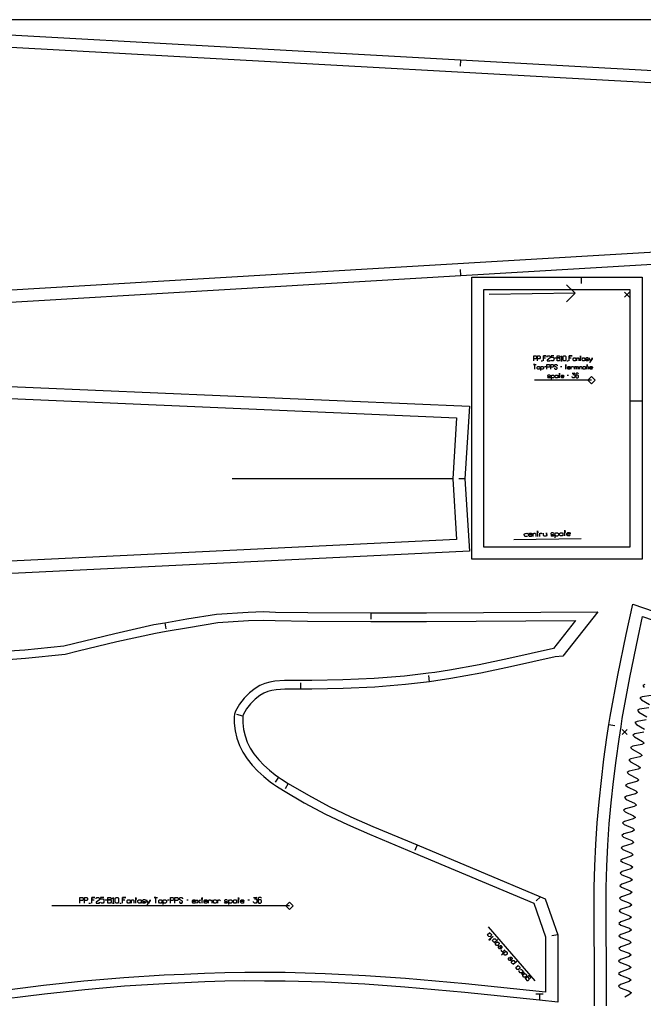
# Model space of a CAD drawing. Extents: x 0 to 3042, y 0 to 1350.
# Tile 11 of 13: x 1879 to 2391, y 541 to 1350. Entities that reach past the tile are written whole.
import ezdxf

# ---------------------------------------------------------------- set-up
doc = ezdxf.new("R2010")
doc.units = 0

msp = doc.modelspace()

# ---------------------------------------------------------------- linework, layer by layer
for p, q in [((2241.043, 1316.775), (2240.767, 1311.783)), ((2241.371, 1139.734), (2241.076, 1144.726)), ((2340.333, 1138.295), (2340.333, 1133.295)), ((2335.234, 1125.195), (2264.64, 1124.237)), ((2307.445, 1069.748), (2308.556, 1069.748)), ((2318.556, 1071.97), (2319.667, 1071.97)), ((2328.556, 1069.748), (2329.667, 1069.748)), ((2310.223, 1064.97), (2311.334, 1064.97)), ((2323.278, 1064.97), (2324.389, 1064.97)), ((2338.278, 1062.748), (2338.278, 1064.97)), ((2346.612, 1062.748), (2346.612, 1064.97)), ((2328.834, 1057.97), (2329.945, 1057.97)), ((2390.333, 1036.596), (2380.333, 1036.596)), ((2234.794, 972.716), (2053.594, 972.716)), ((2244.813, 972.716), (2239.813, 972.716)), ((2284.834, 922.695), (2340.126, 923.654)), ((2167.42, 862.427), (2167.421, 857.427)), ((1998.373, 854.261), (1999.211, 849.332)), ((2215.642, 805.954), (2215.053, 810.919)), ((2110.025, 799.885), (2110.04, 804.885)), ((2062.378, 777.75), (2057.514, 778.908)), ((2363.075, 770.729), (2368.018, 769.97)), ((2091.726, 727.446), (2088.838, 723.365)), ((2099.582, 722.317), (2097.062, 717.999)), ((2205.649, 671.846), (2203.731, 667.229)), ((1935.924, 624.048), (1937.258, 624.048)), ((1949.258, 626.715), (1950.591, 626.715)), ((1961.258, 624.048), (1962.591, 624.048)), ((2000.591, 626.715), (2001.924, 626.715)), ((2016.258, 626.715), (2017.591, 626.715)), ((2037.258, 624.048), (2037.258, 626.715)), ((2066.591, 626.715), (2067.924, 626.715)), ((2306.949, 629.159), (2303.303, 625.737)), ((2302.584, 560.021), (2264.267, 604.359)), ((2320.999, 597.92), (2316.07, 597.087)), ((2309.03, 549.21), (2303.03, 549.202)), ((2306.03, 549.206), (2306.035, 544.207))]:
    msp.add_line(p, q)
for points in [[(7, 0), (3035.373, 0), (3035.373, 1350), (7, 1350), (7, 0)], [(1658.908, 1105.356), (2241.371, 1139.734), (2750.518, 1169.785), (2746.814, 1229.191), (2750.299, 1288.606), (2241.043, 1316.775), (1658.457, 1349), (1158.194, 1349), (336.665, 1349), (554.129, 1105.356), (1158.608, 1105.356), (1658.908, 1105.356)], [(2250.333, 1138.296), (2340.333, 1138.295), (2390.333, 1138.296), (2390.333, 1036.596), (2390.333, 906.596), (2250.333, 906.596), (2250.333, 1138.296)], [(795.231, 842.629), (605.449, 1103.441), (1439.002, 1067.331), (1838.627, 1050.019), (2248.416, 1032.266), (2244.813, 972.716), (2248.413, 913.218), (1838.777, 893.32), (1439.249, 873.913), (795.231, 842.629)], [(2320.5, 1069.748), (2320.5, 1073.636), (2322.167, 1073.636), (2322.723, 1073.081), (2322.723, 1072.525), (2322.167, 1071.97), (2320.5, 1071.97), (2322.167, 1071.97), (2322.723, 1071.414), (2322.723, 1070.303), (2322.167, 1069.748), (2320.5, 1069.748)], [(2326.056, 1069.748), (2325.5, 1070.303), (2325.5, 1073.081), (2326.056, 1073.636), (2327.167, 1073.636), (2327.723, 1073.081), (2327.723, 1070.303), (2327.167, 1069.748), (2326.056, 1069.748)], [(2334.112, 1069.748), (2333.556, 1070.303), (2333.556, 1071.414), (2334.112, 1071.97), (2335.223, 1071.97), (2335.778, 1071.414), (2335.778, 1071.97), (2335.778, 1069.748), (2335.778, 1070.303), (2335.223, 1069.748), (2334.112, 1069.748)], [(2341.612, 1069.748), (2341.056, 1070.303), (2341.056, 1071.414), (2341.612, 1071.97), (2342.723, 1071.97), (2343.278, 1071.414), (2343.278, 1071.97), (2343.278, 1069.748), (2343.278, 1070.303), (2342.723, 1069.748), (2341.612, 1069.748)], [(2304.667, 1062.748), (2304.112, 1063.303), (2304.112, 1064.414), (2304.667, 1064.97), (2305.778, 1064.97), (2306.334, 1064.414), (2306.334, 1063.303), (2305.778, 1062.748), (2304.667, 1062.748)], [(2342.167, 1062.748), (2341.612, 1063.303), (2341.612, 1064.414), (2342.167, 1064.97), (2343.278, 1064.97), (2343.834, 1064.414), (2343.834, 1064.97), (2343.834, 1062.748), (2343.834, 1063.303), (2343.278, 1062.748), (2342.167, 1062.748)], [(2319.389, 1055.748), (2318.834, 1056.303), (2318.834, 1057.414), (2319.389, 1057.97), (2320.5, 1057.97), (2321.056, 1057.414), (2321.056, 1057.97), (2321.056, 1055.748), (2321.056, 1056.303), (2320.5, 1055.748), (2319.389, 1055.748)], [(1951.591, 624.048), (1951.591, 628.715), (1953.591, 628.715), (1954.258, 628.048), (1954.258, 627.381), (1953.591, 626.715), (1951.591, 626.715), (1953.591, 626.715), (1954.258, 626.048), (1954.258, 624.715), (1953.591, 624.048), (1951.591, 624.048)], [(1958.258, 624.048), (1957.591, 624.715), (1957.591, 628.048), (1958.258, 628.715), (1959.591, 628.715), (1960.258, 628.048), (1960.258, 624.715), (1959.591, 624.048), (1958.258, 624.048)], [(1967.924, 624.048), (1967.258, 624.715), (1967.258, 626.048), (1967.924, 626.715), (1969.258, 626.715), (1969.924, 626.048), (1969.924, 626.715), (1969.924, 624.048), (1969.924, 624.715), (1969.258, 624.048), (1967.924, 624.048)], [(1976.924, 624.048), (1976.258, 624.715), (1976.258, 626.048), (1976.924, 626.715), (1978.258, 626.715), (1978.924, 626.048), (1978.924, 626.715), (1978.924, 624.048), (1978.924, 624.715), (1978.258, 624.048), (1976.924, 624.048)], [(1993.924, 624.048), (1993.258, 624.715), (1993.258, 626.048), (1993.924, 626.715), (1995.258, 626.715), (1995.924, 626.048), (1995.924, 624.715), (1995.258, 624.048), (1993.924, 624.048)], [(2038.924, 624.048), (2038.258, 624.715), (2038.258, 626.048), (2038.924, 626.715), (2040.258, 626.715), (2040.924, 626.048), (2040.924, 624.715), (2040.258, 624.048), (2038.924, 624.048)], [(2055.258, 624.048), (2054.591, 624.715), (2054.591, 626.048), (2055.258, 626.715), (2056.591, 626.715), (2057.258, 626.048), (2057.258, 626.715), (2057.258, 624.048), (2057.258, 624.715), (2056.591, 624.048), (2055.258, 624.048)]]:
    msp.add_lwpolyline(points, close=True)
for points in [[(2328.259, 1118.029), (2335.233, 1125.196), (2328.067, 1132.17)], [(2301.334, 1069.748), (2301.334, 1073.636), (2303, 1073.636), (2303.556, 1073.081), (2303.556, 1071.97), (2303, 1071.414), (2301.334, 1071.414)], [(2304.389, 1069.748), (2304.389, 1073.636), (2306.056, 1073.636), (2306.612, 1073.081), (2306.612, 1071.97), (2306.056, 1071.414), (2304.389, 1071.414)], [(2309.389, 1069.748), (2309.389, 1073.636), (2311.612, 1073.636), (2309.389, 1073.636), (2309.389, 1071.97), (2311.056, 1071.97)], [(2312.445, 1072.525), (2312.445, 1073.081), (2313, 1073.636), (2314.112, 1073.636), (2314.667, 1073.081), (2314.667, 1071.97), (2312.445, 1070.303), (2312.445, 1069.748), (2314.667, 1069.748), (2314.667, 1070.303)], [(2317.723, 1073.636), (2315.5, 1073.636), (2315.5, 1072.525), (2317.167, 1072.525), (2317.723, 1071.97), (2317.723, 1070.303), (2317.167, 1069.748), (2316.056, 1069.748), (2315.5, 1070.303)], [(2323.556, 1072.525), (2324.112, 1073.636), (2324.112, 1069.748), (2323.556, 1069.748), (2324.667, 1069.748)], [(2330.5, 1069.748), (2330.5, 1073.636), (2332.723, 1073.636), (2330.5, 1073.636), (2330.5, 1071.97), (2332.167, 1071.97)], [(2336.612, 1069.748), (2336.612, 1071.97), (2336.612, 1071.414), (2337.167, 1071.97), (2337.723, 1071.97), (2338.278, 1071.414), (2338.278, 1069.748)], [(2339.667, 1069.748), (2339.667, 1073.636), (2339.667, 1072.525), (2339.112, 1072.525), (2340.223, 1072.525)], [(2346.334, 1071.414), (2345.778, 1071.97), (2344.667, 1071.97), (2344.112, 1071.581), (2344.112, 1071.136), (2344.667, 1070.859), (2345.778, 1070.859), (2346.334, 1070.581), (2346.334, 1070.136), (2345.778, 1069.748), (2344.667, 1069.748), (2344.112, 1070.303)], [(2347.167, 1068.636), (2347.556, 1068.636), (2349.389, 1071.414), (2349.389, 1071.97), (2349.389, 1071.414), (2348.278, 1069.748), (2347.167, 1071.414), (2347.167, 1071.97)], [(2302.167, 1062.748), (2302.167, 1066.636), (2301.056, 1066.636), (2303.278, 1066.636)], [(2307.167, 1061.636), (2307.167, 1064.97), (2307.167, 1064.414), (2307.723, 1064.97), (2308.834, 1064.97), (2309.389, 1064.414), (2309.389, 1063.303), (2308.834, 1062.748), (2307.723, 1062.748), (2307.167, 1063.303)], [(2312.167, 1062.748), (2312.167, 1066.636), (2313.834, 1066.636), (2314.389, 1066.081), (2314.389, 1064.97), (2313.834, 1064.414), (2312.167, 1064.414)], [(2315.223, 1062.748), (2315.223, 1066.636), (2316.889, 1066.636), (2317.445, 1066.081), (2317.445, 1064.97), (2316.889, 1064.414), (2315.223, 1064.414)], [(2318.278, 1063.859), (2318.278, 1063.303), (2318.834, 1062.748), (2319.945, 1062.748), (2320.5, 1063.303), (2320.5, 1064.136), (2318.278, 1065.248), (2318.278, 1066.081), (2318.834, 1066.636), (2319.945, 1066.636), (2320.5, 1066.081), (2320.5, 1065.525)], [(2327.723, 1062.748), (2327.723, 1066.636), (2327.723, 1065.525), (2327.167, 1065.525), (2328.278, 1065.525)], [(2331.334, 1063.303), (2330.778, 1062.748), (2329.667, 1062.748), (2329.112, 1063.303), (2329.112, 1064.414), (2329.667, 1064.97), (2330.778, 1064.97), (2331.334, 1064.414), (2331.334, 1063.859), (2329.112, 1063.859)], [(2332.167, 1062.748), (2332.167, 1064.97), (2332.167, 1064.414), (2332.723, 1064.97), (2333.278, 1064.97), (2333.834, 1064.414)], [(2334.667, 1062.748), (2334.667, 1064.97), (2334.667, 1064.414), (2335.223, 1064.97), (2335.5, 1064.97), (2336.056, 1064.414), (2336.056, 1062.748), (2336.056, 1064.414), (2336.612, 1064.97), (2336.889, 1064.97), (2337.445, 1064.414), (2337.445, 1062.748)], [(2339.112, 1062.748), (2339.112, 1064.97), (2339.112, 1064.414), (2339.667, 1064.97), (2340.223, 1064.97), (2340.778, 1064.414), (2340.778, 1062.748)], [(2345.223, 1062.748), (2345.223, 1066.636), (2345.223, 1065.525), (2344.667, 1065.525), (2345.778, 1065.525)], [(2349.667, 1063.303), (2349.112, 1062.748), (2348, 1062.748), (2347.445, 1063.303), (2347.445, 1064.414), (2348, 1064.97), (2349.112, 1064.97), (2349.667, 1064.414), (2349.667, 1063.859), (2347.445, 1063.859)], [(2314.945, 1057.414), (2314.389, 1057.97), (2313.278, 1057.97), (2312.723, 1057.581), (2312.723, 1057.136), (2313.278, 1056.859), (2314.389, 1056.859), (2314.945, 1056.581), (2314.945, 1056.136), (2314.389, 1055.748), (2313.278, 1055.748), (2312.723, 1056.303)], [(2315.778, 1054.636), (2315.778, 1057.97), (2315.778, 1057.414), (2316.334, 1057.97), (2317.445, 1057.97), (2318, 1057.414), (2318, 1056.303), (2317.445, 1055.748), (2316.334, 1055.748), (2315.778, 1056.303)], [(2322.445, 1055.748), (2322.445, 1059.636), (2322.445, 1058.525), (2321.889, 1058.525), (2323, 1058.525)], [(2326.056, 1056.303), (2325.5, 1055.748), (2324.389, 1055.748), (2323.834, 1056.303), (2323.834, 1057.414), (2324.389, 1057.97), (2325.5, 1057.97), (2326.056, 1057.414), (2326.056, 1056.859), (2323.834, 1056.859)], [(2332.723, 1059.636), (2334.945, 1059.636), (2333.278, 1058.525), (2334.389, 1058.525), (2334.945, 1057.97), (2334.945, 1056.303), (2334.389, 1055.748), (2333.278, 1055.748), (2332.723, 1056.303), (2332.723, 1056.859)], [(2338, 1059.081), (2337.445, 1059.636), (2336.334, 1059.636), (2335.778, 1059.081), (2335.778, 1056.303), (2336.334, 1055.748), (2337.445, 1055.748), (2338, 1056.303), (2338, 1057.414), (2337.445, 1057.97), (2336.334, 1057.97), (2335.778, 1057.414)], [(2351.125, 539.515), (2350.905, 636.941), (2351.365, 654.519), (2352.164, 672.1), (2353.369, 689.843), (2354.933, 707.301), (2356.815, 724.858), (2358.985, 742.413), (2361.438, 760.059), (2363.075, 770.729), (2364.148, 777.313), (2370.314, 811.192), (2377.133, 844.648), (2382.544, 869.549), (2605.786, 792.989)], [(1861.834, 830.692), (1883.285, 832.259), (1915.261, 835.515), (1957.369, 845.689), (1989.413, 852.819), (1998.307, 854.25), (1998.373, 854.261), (2016.448, 857.511), (2040.76, 861.401), (2066.731, 863.216), (2079.329, 863.537), (2089.122, 863.169), (2115.685, 862.8), (2167.42, 862.427), (2213.208, 862.545), (2353.866, 863.338), (2325.284, 827.028), (2318.966, 826.384), (2282.341, 818.128), (2257.834, 813.039), (2233.3, 808.549), (2220.94, 806.586), (2215.642, 805.954), (2195.855, 803.605), (2170.682, 801.512), (2144.702, 800.402), (2119.073, 799.862), (2110.025, 799.885), (2096.738, 799.921), (2089.623, 799.368), (2086.144, 798.753), (2082.86, 797.803), (2079.675, 796.443), (2076.464, 794.499), (2072.535, 791.561), (2068.728, 787.855), (2065.485, 783.616), (2062.774, 778.675), (2062.378, 777.75), (2062.326, 772.253), (2062.931, 766.75), (2064.166, 761.435), (2066.023, 756.288), (2068.471, 751.372), (2071.509, 746.69), (2075.396, 741.852), (2079.623, 737.39), (2084.186, 733.226), (2089.006, 729.372), (2091.726, 727.446), (2094.054, 725.798), (2099.582, 722.317), (2116.199, 712.619), (2133.357, 703.391), (2151.148, 694.845), (2169.093, 687.042), (2205.649, 671.846), (2306.949, 629.159), (2310.673, 627.589), (2320.999, 597.92), (2320.999, 542.652), (2306.035, 544.207), (2244.618, 550.586), (2195.413, 554.997), (2162.601, 557.329), (2129.792, 559), (2097.022, 559.86), (2080.159, 559.934), (2064.05, 559.986), (2047.611, 559.757), (2031.157, 559.237), (2014.624, 558.435), (1998.142, 557.754), (1965.26, 555.688), (1932.491, 552.819), (1899.61, 549.271), (1850.349, 543.032)], [(1928.591, 624.048), (1928.591, 628.715), (1930.591, 628.715), (1931.258, 628.048), (1931.258, 626.715), (1930.591, 626.048), (1928.591, 626.048)], [(1932.258, 624.048), (1932.258, 628.715), (1934.258, 628.715), (1934.924, 628.048), (1934.924, 626.715), (1934.258, 626.048), (1932.258, 626.048)], [(1938.258, 624.048), (1938.258, 628.715), (1940.924, 628.715), (1938.258, 628.715), (1938.258, 626.715), (1940.258, 626.715)], [(1941.924, 627.381), (1941.924, 628.048), (1942.591, 628.715), (1943.924, 628.715), (1944.591, 628.048), (1944.591, 626.715), (1941.924, 624.715), (1941.924, 624.048), (1944.591, 624.048), (1944.591, 624.715)], [(1948.258, 628.715), (1945.591, 628.715), (1945.591, 627.381), (1947.591, 627.381), (1948.258, 626.715), (1948.258, 624.715), (1947.591, 624.048), (1946.258, 624.048), (1945.591, 624.715)], [(1955.258, 627.381), (1955.924, 628.715), (1955.924, 624.048), (1955.258, 624.048), (1956.591, 624.048)], [(1963.591, 624.048), (1963.591, 628.715), (1966.258, 628.715), (1963.591, 628.715), (1963.591, 626.715), (1965.591, 626.715)], [(1970.924, 624.048), (1970.924, 626.715), (1970.924, 626.048), (1971.591, 626.715), (1972.258, 626.715), (1972.924, 626.048), (1972.924, 624.048)], [(1974.591, 624.048), (1974.591, 628.715), (1974.591, 627.381), (1973.924, 627.381), (1975.258, 627.381)], [(1982.591, 626.048), (1981.924, 626.715), (1980.591, 626.715), (1979.924, 626.248), (1979.924, 625.715), (1980.591, 625.381), (1981.924, 625.381), (1982.591, 625.048), (1982.591, 624.514), (1981.924, 624.048), (1980.591, 624.048), (1979.924, 624.715)], [(1983.591, 622.715), (1984.058, 622.715), (1986.258, 626.048), (1986.258, 626.715), (1986.258, 626.048), (1984.924, 624.048), (1983.591, 626.048), (1983.591, 626.715)], [(1990.924, 624.048), (1990.924, 628.715), (1989.591, 628.715), (1992.258, 628.715)], [(1996.924, 622.715), (1996.924, 626.715), (1996.924, 626.048), (1997.591, 626.715), (1998.924, 626.715), (1999.591, 626.048), (1999.591, 624.715), (1998.924, 624.048), (1997.591, 624.048), (1996.924, 624.715)], [(2002.924, 624.048), (2002.924, 628.715), (2004.924, 628.715), (2005.591, 628.048), (2005.591, 626.715), (2004.924, 626.048), (2002.924, 626.048)], [(2006.591, 624.048), (2006.591, 628.715), (2008.591, 628.715), (2009.258, 628.048), (2009.258, 626.715), (2008.591, 626.048), (2006.591, 626.048)], [(2010.258, 625.381), (2010.258, 624.715), (2010.924, 624.048), (2012.258, 624.048), (2012.924, 624.715), (2012.924, 625.715), (2010.258, 627.048), (2010.258, 628.048), (2010.924, 628.715), (2012.258, 628.715), (2012.924, 628.048), (2012.924, 627.381)], [(2023.591, 624.715), (2022.924, 624.048), (2021.591, 624.048), (2020.924, 624.715), (2020.924, 626.048), (2021.591, 626.715), (2022.924, 626.715), (2023.591, 626.048), (2023.591, 625.381), (2020.924, 625.381)], [(2024.591, 624.048), (2024.591, 624.248), (2027.258, 626.514), (2027.258, 626.715), (2027.258, 626.514), (2025.924, 625.381), (2024.591, 626.514), (2024.591, 626.715), (2024.591, 626.514), (2027.258, 624.248), (2027.258, 624.048)], [(2028.924, 624.048), (2028.924, 628.715), (2028.924, 627.381), (2028.258, 627.381), (2029.591, 627.381)], [(2033.258, 624.715), (2032.591, 624.048), (2031.258, 624.048), (2030.591, 624.715), (2030.591, 626.048), (2031.258, 626.715), (2032.591, 626.715), (2033.258, 626.048), (2033.258, 625.381), (2030.591, 625.381)], [(2034.258, 624.048), (2034.258, 626.715), (2034.258, 626.048), (2034.924, 626.715), (2035.591, 626.715), (2036.258, 626.048)], [(2041.924, 624.048), (2041.924, 626.715), (2041.924, 626.048), (2042.591, 626.715), (2043.258, 626.715), (2043.924, 626.048)], [(2049.924, 626.048), (2049.258, 626.715), (2047.924, 626.715), (2047.258, 626.248), (2047.258, 625.715), (2047.924, 625.381), (2049.258, 625.381), (2049.924, 625.048), (2049.924, 624.514), (2049.258, 624.048), (2047.924, 624.048), (2047.258, 624.715)], [(2050.924, 622.715), (2050.924, 626.715), (2050.924, 626.048), (2051.591, 626.715), (2052.924, 626.715), (2053.591, 626.048), (2053.591, 624.715), (2052.924, 624.048), (2051.591, 624.048), (2050.924, 624.715)], [(2058.924, 624.048), (2058.924, 628.715), (2058.924, 627.381), (2058.258, 627.381), (2059.591, 627.381)], [(2063.258, 624.715), (2062.591, 624.048), (2061.258, 624.048), (2060.591, 624.715), (2060.591, 626.048), (2061.258, 626.715), (2062.591, 626.715), (2063.258, 626.048), (2063.258, 625.381), (2060.591, 625.381)], [(2071.258, 628.715), (2073.924, 628.715), (2071.924, 627.381), (2073.258, 627.381), (2073.924, 626.715), (2073.924, 624.715), (2073.258, 624.048), (2071.924, 624.048), (2071.258, 624.715), (2071.258, 625.381)], [(2077.591, 628.048), (2076.924, 628.715), (2075.591, 628.715), (2074.924, 628.048), (2074.924, 624.715), (2075.591, 624.048), (2076.924, 624.048), (2077.591, 624.715), (2077.591, 626.048), (2076.924, 626.715), (2075.591, 626.715), (2074.924, 626.048)]]:
    msp.add_lwpolyline(points)
at = {"layer": '1'}
for p, q in [((2375.919, 1126.071), (2379.919, 1122.071)), ((2375.919, 1122.071), (2379.919, 1126.071)), ((2348.677, 1053.637), (2302.047, 1053.637)), ((2373.919, 766.652), (2377.919, 762.652)), ((2373.919, 762.652), (2377.919, 766.652)), ((2100.681, 621.715), (1905.502, 621.715)), ((2293.306, 567.188), (2291.288, 565.444))]:
    msp.add_line(p, q, dxfattribs=at)
for points in [[(1658.608, 1115.357), (2739.913, 1179.177), (2736.795, 1229.171), (2739.729, 1279.177), (1658.195, 1339.001), (358.995, 1339.001), (558.608, 1115.357), (1658.608, 1115.357)], [(2260.334, 1128.295), (2340.334, 1128.295), (2380.334, 1128.295), (2380.334, 1036.595), (2380.334, 916.595), (2260.334, 916.595), (2260.334, 1128.295)], [(800.141, 852.879), (625.74, 1092.552), (2237.821, 1022.716), (2234.794, 972.716), (2237.821, 922.716), (800.141, 852.879)], [(2348.677, 1050.637), (2351.677, 1053.637), (2348.677, 1056.637), (2345.677, 1053.637), (2348.677, 1050.637)], [(2323.262, 925.695), (2322.584, 926.35), (2322.561, 927.683), (2323.216, 928.361), (2324.549, 928.384), (2325.227, 927.729), (2325.215, 928.396), (2325.262, 925.729), (2325.25, 926.396), (2324.595, 925.718), (2323.262, 925.695)], [(2100.681, 618.715), (2103.681, 621.715), (2100.681, 624.715), (2097.681, 621.715), (2100.681, 618.715)], [(2266.497, 598.209), (2266.429, 597.269), (2265.42, 596.397), (2264.479, 596.465), (2263.608, 597.474), (2263.676, 598.414), (2263.172, 597.978), (2265.189, 599.722), (2264.685, 599.286), (2265.625, 599.218), (2266.497, 598.209)], [(2272.818, 590.895), (2272.749, 589.955), (2271.74, 589.083), (2270.8, 589.151), (2269.928, 590.16), (2269.997, 591.101), (2269.492, 590.665), (2271.51, 592.408), (2271.006, 591.972), (2271.946, 591.904), (2272.818, 590.895)], [(2279.574, 583.077), (2279.506, 582.136), (2278.497, 581.265), (2277.557, 581.333), (2276.685, 582.342), (2276.753, 583.282), (2274.736, 581.539), (2278.267, 584.59), (2277.762, 584.154), (2278.703, 584.086), (2279.574, 583.077)], [(2289.818, 571.223), (2289.75, 570.283), (2288.741, 569.411), (2287.801, 569.479), (2286.929, 570.488), (2286.997, 571.429), (2286.493, 570.993), (2288.511, 572.736), (2288.006, 572.3), (2288.946, 572.232), (2289.818, 571.223)], [(2295.267, 564.918), (2295.199, 563.978), (2294.19, 563.106), (2293.249, 563.174), (2292.378, 564.183), (2292.446, 565.124), (2291.942, 564.688), (2293.959, 566.431), (2293.455, 565.995), (2294.395, 565.927), (2295.267, 564.918)]]:
    msp.add_lwpolyline(points, close=True, dxfattribs=at)
for points in [[(2296.254, 925.893), (2295.599, 925.215), (2294.266, 925.192), (2293.588, 925.847), (2293.565, 927.18), (2294.22, 927.858), (2295.553, 927.881), (2296.231, 927.226)], [(2299.92, 925.957), (2299.265, 925.278), (2297.932, 925.255), (2297.254, 925.91), (2297.231, 927.244), (2297.886, 927.922), (2299.219, 927.945), (2299.897, 927.29), (2299.909, 926.623), (2297.243, 926.577)], [(2300.932, 925.307), (2300.886, 927.974), (2300.897, 927.307), (2301.552, 927.985), (2302.219, 927.997), (2302.897, 927.342), (2302.932, 925.342)], [(2304.598, 925.371), (2304.517, 930.037), (2304.54, 928.704), (2303.874, 928.692), (2305.207, 928.715)], [(2306.264, 925.4), (2306.218, 928.066), (2306.23, 927.4), (2306.885, 928.078), (2307.551, 928.089), (2308.229, 927.434)], [(2311.93, 925.498), (2311.884, 928.164), (2311.919, 926.165), (2311.264, 925.487), (2309.93, 925.463), (2309.252, 926.118), (2309.218, 928.118)], [(2317.895, 927.602), (2317.216, 928.257), (2315.883, 928.234), (2315.225, 927.756), (2315.234, 927.222), (2315.906, 926.901), (2317.24, 926.924), (2317.912, 926.602), (2317.921, 926.069), (2317.263, 925.591), (2315.93, 925.568), (2315.251, 926.223)], [(2318.952, 924.286), (2318.883, 928.286), (2318.894, 927.619), (2319.549, 928.297), (2320.883, 928.32), (2321.561, 927.665), (2321.584, 926.332), (2320.929, 925.654), (2319.596, 925.631), (2318.918, 926.286)], [(2326.928, 925.758), (2326.847, 930.424), (2326.87, 929.091), (2326.204, 929.08), (2327.537, 929.103)], [(2331.249, 926.5), (2330.594, 925.822), (2329.261, 925.799), (2328.583, 926.454), (2328.56, 927.787), (2329.215, 928.465), (2330.548, 928.488), (2331.226, 927.833), (2331.237, 927.167), (2328.571, 927.12)], [(2361.126, 539.514), (2360.906, 636.884), (2361.363, 654.256), (2362.154, 671.645), (2363.339, 689.057), (2364.894, 706.408), (2366.759, 723.791), (2368.91, 741.185), (2371.344, 758.681), (2372.96, 769.212), (2374.018, 775.704), (2380.133, 809.298), (2386.932, 842.651), (2390.571, 859.395), (2603.51, 786.369)], [(1862.138, 823.696), (1883.904, 825.285), (1916.493, 828.607), (1927.148, 831.268), (1958.997, 838.881), (1990.728, 845.947), (1999.546, 847.36), (2017.687, 850.621), (2041.866, 854.488), (2067.063, 856.225), (2079.286, 856.54), (2088.921, 856.171), (2115.589, 855.8), (2167.439, 855.427), (2213.227, 855.545), (2335.549, 856.234), (2317.427, 833.213), (2280.802, 824.957), (2256.412, 819.893), (2232.041, 815.435), (2219.978, 813.518), (2214.817, 812.905), (2195.153, 810.568), (2170.244, 808.497), (2144.405, 807.396), (2118.927, 806.86), (2110.045, 806.884), (2096.477, 806.922), (2088.742, 806.321), (2084.558, 805.581), (2080.505, 804.408), (2076.471, 802.686), (2072.549, 800.311), (2067.978, 796.893), (2063.481, 792.516), (2059.606, 787.451), (2056.471, 781.736), (2055.467, 779.394), (2055.321, 777.069), (2055.327, 771.866), (2056.019, 765.572), (2057.444, 759.442), (2059.577, 753.53), (2062.381, 747.898), (2065.829, 742.585), (2070.121, 737.243), (2074.722, 732.386), (2079.632, 727.905), (2084.793, 723.778), (2087.682, 721.732), (2090.158, 719.98), (2095.673, 716.494), (2112.768, 706.516), (2130.183, 697.15), (2148.242, 688.475), (2166.343, 680.605), (2202.948, 665.388), (2301.364, 623.916), (2311.001, 596.227), (2311.001, 550.727), (2245.342, 557.548), (2195.994, 561.973), (2163.055, 564.314), (2130.089, 565.994), (2097.099, 566.86), (2080.182, 566.934), (2064.035, 566.986), (2047.464, 566.756), (2030.891, 566.233), (2014.335, 565.429), (1997.79, 564.745), (1964.739, 562.669), (1931.741, 559.779), (1898.794, 556.223), (1849.47, 549.976)], [(2392.654, 803.686), (2390.798, 802.798), (2392.083, 801.192)], [(2397.859, 794.58), (2390.384, 793.588), (2388.539, 792.681), (2389.843, 791.091), (2396.233, 787.09)], [(2395.698, 784.547), (2388.236, 783.46), (2386.403, 782.53), (2387.728, 780.958), (2394.17, 777.042)], [(2393.669, 774.489), (2386.223, 773.299), (2384.403, 772.345), (2385.75, 770.793), (2392.25, 766.971)], [(2391.785, 764.409), (2384.359, 763.107), (2382.553, 762.126), (2383.923, 760.595), (2390.481, 756.873), (2391.856, 755.326), (2390.056, 754.303), (2382.651, 752.886), (2380.861, 751.878), (2382.256, 750.369), (2388.87, 746.751), (2390.271, 745.226), (2388.486, 744.174), (2381.105, 742.637), (2379.332, 741.6), (2380.751, 740.115), (2387.424, 736.605), (2388.848, 735.103), (2387.083, 734.022), (2379.727, 732.366), (2377.971, 731.299), (2379.415, 729.837), (2386.144, 726.437), (2387.593, 724.958), (2385.845, 723.849), (2378.518, 722.071), (2376.779, 720.977), (2378.246, 719.538), (2385.031, 716.248), (2386.504, 714.794), (2384.774, 713.657), (2377.476, 711.764), (2375.755, 710.64), (2377.244, 709.223), (2384.076, 706.035), (2385.571, 704.604), (2383.858, 703.444), (2376.587, 701.449), (2374.881, 700.301), (2376.388, 698.902), (2383.263, 695.804), (2384.775, 694.394), (2383.076, 693.214), (2375.83, 691.13), (2374.138, 689.961), (2375.662, 688.578), (2382.57, 685.558), (2384.099, 684.165), (2382.413, 682.968), (2375.19, 680.808), (2373.51, 679.62), (2375.048, 678.252), (2381.986, 675.301), (2383.528, 673.925), (2381.854, 672.712), (2374.651, 670.485), (2372.982, 669.281), (2374.531, 667.926), (2381.495, 665.035), (2383.048, 663.673), (2381.385, 662.447), (2374.2, 660.161), (2372.54, 658.943), (2374.101, 657.599), (2381.085, 654.762), (2382.648, 653.411), (2380.994, 652.175), (2373.826, 649.838), (2372.175, 648.608), (2373.743, 647.274), (2380.748, 644.482), (2382.319, 643.143), (2380.673, 641.897), (2373.519, 639.516), (2371.875, 638.275), (2373.453, 636.95), (2380.472, 634.199), (2382.052, 632.868), (2380.412, 631.614), (2373.27, 629.195), (2371.633, 627.945), (2373.216, 626.628), (2380.25, 623.911), (2381.836, 622.588), (2380.201, 621.327), (2373.072, 618.876), (2371.44, 617.618), (2373.029, 616.306), (2380.074, 613.618), (2381.665, 612.304), (2380.036, 611.036), (2372.916, 608.557), (2371.289, 607.292), (2372.882, 605.986), (2379.936, 603.323), (2381.532, 602.014), (2379.908, 600.741), (2372.794, 598.24), (2371.171, 596.97), (2372.768, 595.668), (2379.831, 593.026), (2381.43, 591.722), (2379.809, 590.445), (2372.703, 587.925), (2371.082, 586.651), (2372.683, 585.352), (2379.751, 582.726), (2381.353, 581.426), (2379.735, 580.146), (2372.633, 577.612), (2371.016, 576.335), (2372.619, 575.038), (2379.691, 572.424), (2381.295, 571.127), (2379.678, 569.846), (2372.581, 567.302), (2370.965, 566.021), (2372.57, 564.727), (2379.645, 562.121), (2381.25, 560.826), (2379.635, 559.543), (2372.54, 556.993), (2370.925, 555.711), (2372.376, 554.449), (2379.145, 551.912), (2381.214, 550.522), (2380.909, 549.628), (2379.507, 548.632), (2376.047, 546.58)], [(2268.023, 596.443), (2264.492, 593.392), (2265.501, 594.264), (2265.937, 593.76), (2265.065, 594.768)], [(2271.865, 594.037), (2268.839, 591.421), (2269.343, 591.857), (2268.403, 591.926), (2267.531, 592.934), (2267.599, 593.875), (2268.608, 594.747), (2269.548, 594.678), (2270.42, 593.669), (2270.352, 592.729)], [(2273.403, 589.198), (2274.343, 589.13), (2275.215, 588.121), (2275.147, 587.18), (2274.138, 586.309), (2273.198, 586.377), (2272.326, 587.386), (2272.394, 588.326), (2272.899, 588.762), (2274.642, 586.745)], [(2277.613, 585.347), (2275.595, 583.603), (2276.1, 584.039), (2275.159, 584.107), (2274.723, 584.612), (2274.792, 585.552)], [(2281.685, 579.614), (2282.626, 579.546), (2283.498, 578.537), (2283.429, 577.597), (2282.42, 576.725), (2281.48, 576.793), (2280.608, 577.802), (2280.677, 578.743), (2281.181, 579.178), (2282.925, 577.161)], [(2287.34, 576.13), (2284.313, 573.515), (2284.818, 573.951), (2283.877, 574.019), (2283.006, 575.028), (2283.074, 575.968), (2284.083, 576.84), (2285.023, 576.772), (2285.895, 575.763), (2285.827, 574.822)], [(2290.404, 569.526), (2291.344, 569.458), (2292.216, 568.449), (2292.147, 567.509), (2291.138, 566.637), (2290.198, 566.705), (2289.326, 567.714), (2289.395, 568.654)], [(2298.605, 562.075), (2298.673, 563.016), (2297.802, 564.024), (2296.861, 564.093), (2294.339, 561.913), (2294.844, 562.349), (2294.775, 561.409), (2295.647, 560.4), (2296.587, 560.332), (2297.596, 561.203), (2297.665, 562.144), (2296.793, 563.153), (2295.852, 563.221)]]:
    msp.add_lwpolyline(points, dxfattribs=at)

doc.saveas('drawing.dxf')
